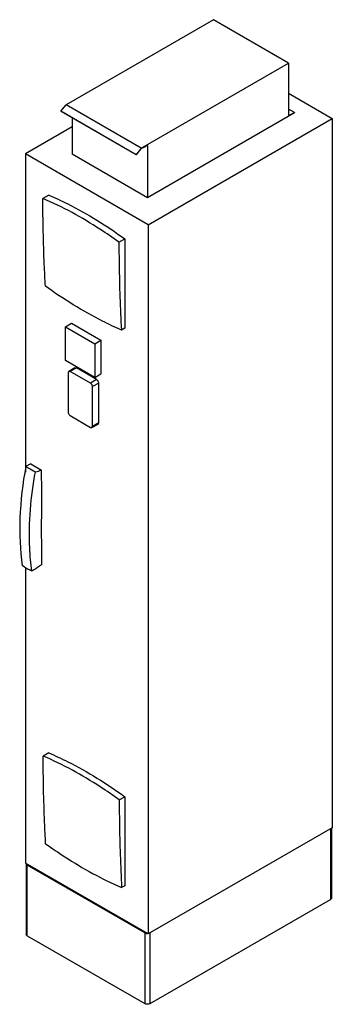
# Model space of a CAD drawing. Header units: millimetres. Extents: x 600 to 1321, y 207 to 2477.
import ezdxf

# ---------------------------------------------------------------- set-up
doc = ezdxf.new("R2010")
doc.units = ezdxf.units.MM
doc.header["$LTSCALE"] = 174.473018
doc.layers.get('0').update_dxf_attribs({"linetype": 'CONTINUOUS'})

msp = doc.modelspace()

# ---------------------------------------------------------------- linework, layer by layer
at = {"color": 7, "linetype": 'Continuous'}
for p, q in [((1046.8, 2476.5), (707.4, 2280.6)), ((1220, 2376.5), (1046.8, 2476.5)), ((880.6, 2180.5), (1220, 2376.5)), ((1220, 2376.5), (1220, 2255.3)), ((1220, 2306.8), (1320.5, 2248.8)), ((695.1, 2265.3), (707.4, 2280.6)), ((880.6, 2180.5), (707.4, 2280.6)), ((1233.1, 2262.8), (1220, 2270.4)), ((695.7, 2264.6), (695.1, 2265.3)), ((868.4, 2165.3), (695.1, 2265.3)), ((868.9, 2164.6), (695.7, 2264.6)), ((721.5, 2249.6), (721.5, 2166.3)), ((1233.1, 2261.6), (894.8, 2066.2)), ((896.3, 2003.8), (1320.5, 2248.8)), ((1220, 2255.3), (1233.1, 2262.8)), ((1233.1, 2262.8), (1233.1, 2261.6)), ((1320.5, 2248.8), (1320.5, 613.7)), ((721.5, 2229.5), (613.4, 2167.1)), ((880.6, 2180.5), (868.4, 2165.3)), ((868.9, 2164.6), (880.9, 2179.5)), ((885.2, 2182), (880.9, 2179.5)), ((885.2, 2180.8), (884.2, 2181.4)), ((894.8, 2186.3), (885.2, 2180.8)), ((885.2, 2180.8), (885.2, 2182)), ((894.8, 2186.3), (894.8, 2066.2)), ((613.4, 2167.1), (613.4, 1433.5)), ((896.3, 2003.8), (613.4, 2167.1)), ((894.8, 2066.2), (721.5, 2166.3)), ((868.4, 2165.3), (868.9, 2164.6)), ((667.3, 2072.3), (653.8, 2064.5)), ((896.3, 2003.8), (896.3, 368.8)), ((829, 1963.4), (842.4, 1971.1)), ((842.4, 1971.1), (842.4, 1765.6)), ((705.9, 1768.3), (720.1, 1776.5)), ((720.1, 1776.5), (787.4, 1737.6)), ((705.9, 1690.6), (705.9, 1768.3)), ((705.9, 1768.3), (773.2, 1729.5)), ((842.4, 1765.6), (834.6, 1761.1)), ((773.2, 1729.5), (787.4, 1737.6)), ((773.2, 1729.5), (773.2, 1651.8)), ((787.4, 1737.6), (787.4, 1659.9)), ((773.2, 1651.8), (705.9, 1690.6)), ((713.5, 1665.6), (712.3, 1662.9)), ((712.3, 1662.9), (712.3, 1571)), ((727.4, 1674.2), (713.5, 1665.6)), ((716.5, 1665.4), (713.5, 1665.6)), ((730.9, 1673.9), (716.5, 1665.4)), ((763.7, 1638.2), (716.5, 1665.4)), ((727.4, 1674.2), (730.9, 1673.9)), ((777.6, 1647), (730.9, 1673.9)), ((773.2, 1651.8), (787.4, 1659.9)), ((777.6, 1647), (763.7, 1638.2)), ((782.5, 1638.4), (767.9, 1630.8)), ((782.5, 1546.9), (782.5, 1638.4)), ((767.9, 1538.9), (767.9, 1630.8)), ((716.5, 1563.7), (763.7, 1536.5)), ((766.6, 1536.1), (781, 1543.7)), ((782.5, 1546.9), (767.9, 1538.9)), ((781, 1543.7), (782.5, 1546.9)), ((763.7, 1536.5), (766.6, 1536.1)), ((766.6, 1536.1), (767.9, 1538.9)), ((625.7, 1452.2), (650.6, 1437.8)), ((613.4, 1213.2), (613.4, 532.1)), ((667.3, 786.3), (654.5, 778.9)), ((829.7, 677.8), (842.4, 685.1)), ((842.4, 685.1), (842.4, 479.6)), ((1320.5, 613.7), (896.3, 368.8)), ((1316.2, 611.2), (1316.2, 447.9)), ((1318.7, 612.7), (1318.7, 451.5)), ((896.3, 368.8), (613.4, 532.1)), ((615.2, 531.1), (615.2, 367.8)), ((888.4, 371.3), (617.7, 527.5)), ((617.7, 364.2), (617.7, 527.5)), ((842.4, 479.6), (835.3, 475.5)), ((900.6, 208), (1316.2, 447.9)), ((617.7, 364.2), (888.4, 208)), ((888.4, 371.3), (888.4, 208)), ((900.6, 208), (900.6, 371.3))]:
    msp.add_line(p, q, dxfattribs=at)
for centre, radius, start, end in [((588.4, 1661.5), 232.2, 282.0306, 285.5345), ((-11489.2, 1266.6), 12140.4, 359.78229, 0.03569)]:
    msp.add_arc(centre, radius, start, end, dxfattribs=at)
for points, knots in [([(667.3, 2072.3), (682, 2065.9), (743.2, 2037.4), (800.8, 2001.4), (842.4, 1971.1)], [0, 0, 0, 0, 0.238027, 1, 1, 1, 1]), ([(659.5, 1862.2), (658.6, 1878.9), (655.3, 1946.2), (653.9, 2013.7), (653.8, 2064.5)], [0, 0, 0, 0, 0.247128, 1, 1, 1, 1]), ([(829, 1963.4), (814.7, 1973.8), (759.1, 2012.1), (699.6, 2044.9), (653.8, 2064.5)], [0, 0, 0, 0, 0.262106, 1, 1, 1, 1]), ([(829, 1963.4), (829, 1946.3), (829.6, 1878.9), (831.9, 1811.4), (834.6, 1761.1)], [0, 0, 0, 0, 0.252882, 1, 1, 1, 1]), ([(834.6, 1761.1), (820, 1767.5), (758.9, 1796.4), (701.3, 1832.2), (659.5, 1862.2)], [0, 0, 0, 0, 0.237204, 1, 1, 1, 1]), ([(767.9, 1630.8), (767.9, 1631.5), (767.4, 1634.4), (765.6, 1637.1), (763.7, 1638.2)], [0, 0, 0, 0, 0.241053, 1, 1, 1, 1]), ([(782.5, 1638.4), (782.5, 1639.2), (781.9, 1642.5), (779.8, 1645.7), (777.6, 1647)], [0, 0, 0, 0, 0.241054, 1, 1, 1, 1]), ([(712.3, 1571), (712.3, 1570.3), (712.8, 1567.5), (714.6, 1564.8), (716.5, 1563.7)], [0, 0, 0, 0, 0.241053, 1, 1, 1, 1]), ([(607.1, 1217.6), (601.9, 1253.8), (598.8, 1330.9), (607.9, 1407.4), (615.3, 1446.8)], [0, 0, 0, 0, 0.47689, 1, 1, 1, 1]), ([(625.7, 1452.2), (624.8, 1451.7), (621.3, 1450.1), (617.8, 1448.3), (615.3, 1446.8)], [0, 0, 0, 0, 0.256626, 1, 1, 1, 1]), ([(615.3, 1446.8), (616.9, 1445.7), (623.8, 1441.1), (631.1, 1437.1), (636.8, 1434.4)], [0, 0, 0, 0, 0.235944, 1, 1, 1, 1]), ([(628.6, 1205.2), (626.1, 1222.9), (619, 1299.3), (626.1, 1376.6), (636.8, 1434.4)], [0, 0, 0, 0, 0.232683, 1, 1, 1, 1]), ([(651.3, 1333.5), (651.3, 1342.1), (651.2, 1376.9), (651.1, 1411.7), (650.6, 1437.8)], [0, 0, 0, 0, 0.249214, 1, 1, 1, 1]), ([(651.3, 1274.2), (651, 1279), (650.3, 1298.8), (650.6, 1318.6), (651.3, 1333.5)], [0, 0, 0, 0, 0.244965, 1, 1, 1, 1]), ([(628.6, 1205.2), (626.7, 1206), (619.1, 1209.5), (612, 1213.9), (607.1, 1217.6)], [0, 0, 0, 0, 0.259512, 1, 1, 1, 1]), ([(651.2, 1220.5), (649.4, 1219.1), (642.1, 1213.7), (634.5, 1208.7), (628.6, 1205.2)], [0, 0, 0, 0, 0.246164, 1, 1, 1, 1]), ([(660.2, 576.6), (659.3, 593.3), (656, 660.7), (654.6, 728.1), (654.5, 778.9)], [0, 0, 0, 0, 0.247128, 1, 1, 1, 1]), ([(829.7, 677.8), (815.4, 688.2), (759.8, 726.5), (700.3, 759.3), (654.5, 778.9)], [0, 0, 0, 0, 0.262106, 1, 1, 1, 1]), ([(667.3, 786.3), (682, 779.9), (743.2, 751.4), (800.8, 715.4), (842.4, 685.1)], [0, 0, 0, 0, 0.238027, 1, 1, 1, 1]), ([(829.7, 677.8), (829.7, 660.7), (830.3, 593.3), (832.6, 525.8), (835.3, 475.5)], [0, 0, 0, 0, 0.252882, 1, 1, 1, 1]), ([(660.2, 576.6), (674.6, 566.3), (730.3, 528.3), (789.7, 495.4), (835.3, 475.5)], [0, 0, 0, 0, 0.262775, 1, 1, 1, 1]), ([(615.2, 531.1), (615.2, 530.4), (615.8, 528.9), (617, 528), (617.7, 527.5)], [0, 0, 0, 0, 0.449163, 1, 1, 1, 1]), ([(1318.7, 451.5), (1318.7, 450.8), (1318.1, 449.3), (1316.9, 448.4), (1316.2, 447.9)], [0, 0, 0, 0, 0.449164, 1, 1, 1, 1]), ([(617.7, 364.2), (617, 364.7), (615.8, 365.6), (615.2, 367.1), (615.2, 367.8)], [0, 0, 0, 0, 0.550837, 1, 1, 1, 1]), ([(888.4, 371.3), (888.8, 371), (890.7, 370.2), (892.8, 369.8), (894.4, 369.8)], [0, 0, 0, 0, 0.229102, 1, 1, 1, 1]), ([(900.6, 208), (898.8, 206.9), (894.5, 206.1), (890.2, 206.9), (888.4, 208)], [0, 0, 0, 0, 0.5, 1, 1, 1, 1])]:
    msp.add_open_spline(points, degree=3, knots=knots, dxfattribs=at)

doc.saveas('drawing.dxf')
